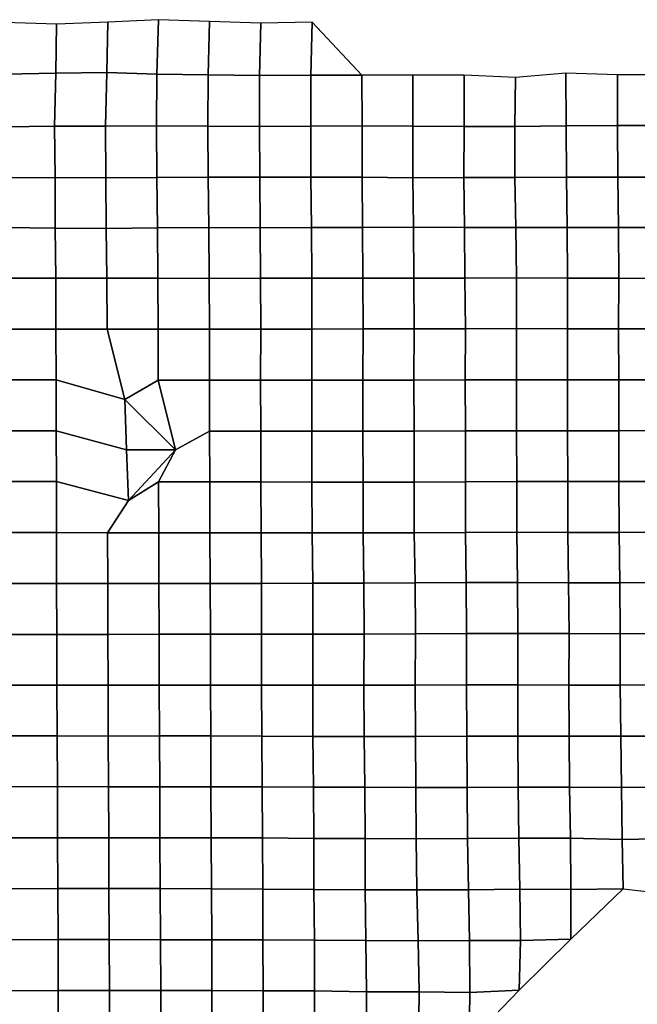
# Model space of a CAD drawing. Extents: x -2.4 to 84.8, y -2.1 to 56.9.
# Tile 9 of 14: x 27.5 to 38.3, y 38.2 to 55.5. Entities that reach past the tile are written whole.
import ezdxf

# ---------------------------------------------------------------- set-up
doc = ezdxf.new("R2010")
doc.units = 0

msp = doc.modelspace()

# ---------------------------------------------------------------- linework, layer by layer
at = {"layer": 'camera'}
for points in [[(27.1972, 55.4883, -871.1977), (27.1993, 54.5777, -871.1466), (28.0992, 54.5973, -871.2696), (28.1084, 55.4577, -871.0237)], [(28.1084, 55.4577, -871.0237), (28.0992, 54.5973, -871.2696), (28.9929, 54.6051, -871.2146), (29.0104, 55.492, -871.0514)], [(29.0104, 55.492, -871.0514), (28.9929, 54.6051, -871.2146), (29.8725, 54.5768, -870.7657), (29.9052, 55.5353, -871.2687)], [(29.9052, 55.5353, -871.2687), (29.8725, 54.5768, -870.7657), (30.7749, 54.5647, -870.8165), (30.8026, 55.5015, -871.5271)], [(30.8026, 55.5015, -871.5271), (30.7749, 54.5647, -870.8165), (31.6766, 54.5544, -870.8387), (31.7017, 55.4723, -871.6037)], [(31.7017, 55.4723, -871.6037), (31.6766, 54.5544, -870.8387), (32.5787, 54.5575, -870.9252), (32.6031, 55.4913, -871.6124)], [(32.6031, 55.4913, -871.6124), (32.5787, 54.5575, -870.9252), (33.4778, 54.5621, -870.9545)], [(27.1993, 54.5777, -871.1466), (27.185, 53.6542, -870.7322), (28.0771, 53.6633, -870.7142), (28.0992, 54.5973, -871.2696)], [(28.0992, 54.5973, -871.2696), (28.0771, 53.6633, -870.7142), (28.9693, 53.6661, -870.6815), (28.9929, 54.6051, -871.2146)], [(28.9929, 54.6051, -871.2146), (28.9693, 53.6661, -870.6815), (29.868, 53.6699, -870.7679), (29.8725, 54.5768, -870.7657)], [(29.8725, 54.5768, -870.7657), (29.868, 53.6699, -870.7679), (30.773, 53.6632, -870.807), (30.7749, 54.5647, -870.8165)], [(30.7749, 54.5647, -870.8165), (30.773, 53.6632, -870.807), (31.676, 53.66, -870.8319), (31.6766, 54.5544, -870.8387)], [(31.6766, 54.5544, -870.8387), (31.676, 53.66, -870.8319), (32.5789, 53.6638, -870.9212), (32.5787, 54.5575, -870.9252)], [(32.5787, 54.5575, -870.9252), (32.5789, 53.6638, -870.9212), (33.4821, 53.6684, -871.0219), (33.4778, 54.5621, -870.9545)], [(33.4778, 54.5621, -870.9545), (33.4821, 53.6684, -871.0219), (34.377, 53.6621, -870.9569), (34.3766, 54.5598, -871.0468)], [(34.3766, 54.5598, -871.0468), (34.377, 53.6621, -870.9569), (35.2747, 53.6581, -871.0219), (35.2778, 54.5585, -871.077)], [(35.2778, 54.5585, -871.077), (35.2747, 53.6581, -871.0219), (36.1664, 53.6565, -870.9419), (36.1785, 54.5183, -871.2629)], [(36.1785, 54.5183, -871.2629), (36.1664, 53.6565, -870.9419), (37.0733, 53.67, -871.1205), (37.0673, 54.5976, -871.2637)], [(37.0673, 54.5976, -871.2637), (37.0733, 53.67, -871.1205), (37.9749, 53.6737, -871.0546), (37.9729, 54.5649, -870.9451)], [(37.9729, 54.5649, -870.9451), (37.9749, 53.6737, -871.0546), (38.8799, 53.6738, -871.0721), (38.8776, 54.5641, -870.9608)], [(28.9693, 53.6661, -870.6815), (28.9745, 52.752, -870.6752), (29.8763, 52.7613, -870.8104), (29.868, 53.6699, -870.7679)], [(29.868, 53.6699, -870.7679), (29.8763, 52.7613, -870.8104), (30.7788, 52.7641, -870.9015), (30.773, 53.6632, -870.807)], [(32.5789, 53.6638, -870.9212), (32.583, 52.7669, -871.0023), (33.4815, 52.7642, -870.9839), (33.4821, 53.6684, -871.0219)], [(33.4821, 53.6684, -871.0219), (33.4815, 52.7642, -870.9839), (34.3736, 52.7575, -870.8541), (34.377, 53.6621, -870.9569)], [(36.1664, 53.6565, -870.9419), (36.1694, 52.7604, -870.9007), (37.0754, 52.7674, -871.0535), (37.0733, 53.67, -871.1205)], [(37.0733, 53.67, -871.1205), (37.0754, 52.7674, -871.0535), (37.9762, 52.7642, -871.0074), (37.9749, 53.6737, -871.0546)], [(37.9749, 53.6737, -871.0546), (37.9762, 52.7642, -871.0074), (38.8757, 52.7658, -870.9981), (38.8799, 53.6738, -871.0721)], [(27.185, 53.6542, -870.7322), (27.1864, 52.7555, -870.8238), (28.0843, 52.76, -870.8398), (28.0771, 53.6633, -870.7142)], [(28.0771, 53.6633, -870.7142), (28.0843, 52.76, -870.8398), (28.9745, 52.752, -870.6752), (28.9693, 53.6661, -870.6815)], [(30.773, 53.6632, -870.807), (30.7788, 52.7641, -870.9015), (31.6836, 52.7681, -871.0179), (31.676, 53.66, -870.8319)], [(31.676, 53.66, -870.8319), (31.6836, 52.7681, -871.0179), (32.583, 52.7669, -871.0023), (32.5789, 53.6638, -870.9212)], [(34.377, 53.6621, -870.9569), (34.3736, 52.7575, -870.8541), (35.2717, 52.7607, -870.9106), (35.2747, 53.6581, -871.0219)], [(35.2747, 53.6581, -871.0219), (35.2717, 52.7607, -870.9106), (36.1694, 52.7604, -870.9007), (36.1664, 53.6565, -870.9419)], [(27.1864, 52.7555, -870.8238), (27.1972, 51.8836, -871.2224), (28.0852, 51.8681, -870.913), (28.0843, 52.76, -870.8398)], [(28.0843, 52.76, -870.8398), (28.0852, 51.8681, -870.913), (28.9809, 51.8656, -870.886), (28.9745, 52.752, -870.6752)], [(28.9745, 52.752, -870.6752), (28.9809, 51.8656, -870.886), (29.8831, 51.8753, -871.0343), (29.8763, 52.7613, -870.8104)], [(29.8763, 52.7613, -870.8104), (29.8831, 51.8753, -871.0343), (30.789, 51.8794, -871.1594), (30.7788, 52.7641, -870.9015)], [(30.7788, 52.7641, -870.9015), (30.789, 51.8794, -871.1594), (31.6909, 51.8762, -871.167), (31.6836, 52.7681, -871.0179)], [(31.6836, 52.7681, -871.0179), (31.6909, 51.8762, -871.167), (32.5937, 51.8787, -871.2358), (32.583, 52.7669, -871.0023)], [(32.583, 52.7669, -871.0023), (32.5937, 51.8787, -871.2358), (33.4913, 51.8793, -871.2432), (33.4815, 52.7642, -870.9839)], [(33.4815, 52.7642, -870.9839), (33.4913, 51.8793, -871.2432), (34.3893, 51.8852, -871.2762), (34.3736, 52.7575, -870.8541)], [(34.3736, 52.7575, -870.8541), (34.3893, 51.8852, -871.2762), (35.283, 51.88, -871.1648), (35.2717, 52.7607, -870.9106)], [(35.2717, 52.7607, -870.9106), (35.283, 51.88, -871.1648), (36.1834, 51.8791, -871.1573), (36.1694, 52.7604, -870.9007)], [(36.1694, 52.7604, -870.9007), (36.1834, 51.8791, -871.1573), (37.0883, 51.8815, -871.27), (37.0754, 52.7674, -871.0535)], [(37.0754, 52.7674, -871.0535), (37.0883, 51.8815, -871.27), (37.9881, 51.8792, -871.2537), (37.9762, 52.7642, -871.0074)], [(37.9762, 52.7642, -871.0074), (37.9881, 51.8792, -871.2537), (38.8856, 51.8804, -871.2425), (38.8757, 52.7658, -870.9981)], [(27.1972, 51.8836, -871.2224), (27.1995, 50.9891, -871.332), (28.0983, 50.9928, -871.3529), (28.0852, 51.8681, -870.913)], [(28.0852, 51.8681, -870.913), (28.0983, 50.9928, -871.3529), (28.9938, 50.9898, -871.2845), (28.9809, 51.8656, -870.886)], [(28.9809, 51.8656, -870.886), (28.9938, 50.9898, -871.2845), (29.8919, 50.9895, -871.2744), (29.8831, 51.8753, -871.0343)], [(29.8831, 51.8753, -871.0343), (29.8919, 50.9895, -871.2744), (30.7933, 50.9856, -871.2602), (30.789, 51.8794, -871.1594)], [(30.789, 51.8794, -871.1594), (30.7933, 50.9856, -871.2602), (31.6989, 50.9881, -871.3509), (31.6909, 51.8762, -871.167)], [(31.6909, 51.8762, -871.167), (31.6989, 50.9881, -871.3509), (32.6004, 50.9896, -871.4009), (32.5937, 51.8787, -871.2358)], [(32.5937, 51.8787, -871.2358), (32.6004, 50.9896, -871.4009), (33.4975, 50.9894, -871.4116), (33.4913, 51.8793, -871.2432)], [(33.4913, 51.8793, -871.2432), (33.4975, 50.9894, -871.4116), (34.3952, 50.9934, -871.4355), (34.3893, 51.8852, -871.2762)], [(34.3893, 51.8852, -871.2762), (34.3952, 50.9934, -871.4355), (35.2917, 50.9899, -871.3596), (35.283, 51.88, -871.1648)], [(35.283, 51.88, -871.1648), (35.2917, 50.9899, -871.3596), (36.1968, 50.9964, -871.4616), (36.1834, 51.8791, -871.1573)], [(36.1834, 51.8791, -871.1573), (36.1968, 50.9964, -871.4616), (37.0958, 50.9912, -871.4354), (37.0883, 51.8815, -871.27)], [(37.0883, 51.8815, -871.27), (37.0958, 50.9912, -871.4354), (37.9949, 50.9911, -871.435), (37.9881, 51.8792, -871.2537)], [(37.9881, 51.8792, -871.2537), (37.9949, 50.9911, -871.435), (38.8882, 50.9853, -871.3159), (38.8856, 51.8804, -871.2425)], [(27.1995, 50.9891, -871.332), (27.2015, 50.0944, -871.4341), (28.1002, 50.095, -871.4373), (28.0983, 50.9928, -871.3529)], [(28.0983, 50.9928, -871.3529), (28.1002, 50.095, -871.4373), (28.9988, 50.0942, -871.4166), (28.9938, 50.9898, -871.2845)], [(28.9938, 50.9898, -871.2845), (28.9988, 50.0942, -871.4166), (29.8968, 50.094, -871.3853), (29.8919, 50.9895, -871.2744)], [(29.8919, 50.9895, -871.2744), (29.8968, 50.094, -871.3853), (30.7998, 50.0963, -871.438), (30.7933, 50.9856, -871.2602)], [(30.7933, 50.9856, -871.2602), (30.7998, 50.0963, -871.438), (31.7003, 50.0956, -871.4255), (31.6989, 50.9881, -871.3509)], [(31.6989, 50.9881, -871.3509), (31.7003, 50.0956, -871.4255), (32.6007, 50.0959, -871.4377), (32.6004, 50.9896, -871.4009)], [(32.6004, 50.9896, -871.4009), (32.6007, 50.0959, -871.4377), (33.5006, 50.1002, -871.5149), (33.4975, 50.9894, -871.4116)], [(33.4975, 50.9894, -871.4116), (33.5006, 50.1002, -871.5149), (34.3991, 50.1028, -871.5449), (34.3952, 50.9934, -871.4355)], [(34.3952, 50.9934, -871.4355), (34.3991, 50.1028, -871.5449), (35.2985, 50.1023, -871.5451), (35.2917, 50.9899, -871.3596)], [(35.2917, 50.9899, -871.3596), (35.2985, 50.1023, -871.5451), (36.1985, 50.1036, -871.5476), (36.1968, 50.9964, -871.4616)], [(36.1968, 50.9964, -871.4616), (36.1985, 50.1036, -871.5476), (37.0939, 50.0975, -871.4469), (37.0958, 50.9912, -871.4354)], [(37.0958, 50.9912, -871.4354), (37.0939, 50.0975, -871.4469), (37.9937, 50.0996, -871.4631), (37.9949, 50.9911, -871.435)], [(37.9949, 50.9911, -871.435), (37.9937, 50.0996, -871.4631), (38.8932, 50.0983, -871.4484), (38.8882, 50.9853, -871.3159)], [(27.2015, 50.0944, -871.4341), (27.2034, 49.2008, -871.504), (28.1026, 49.2018, -871.5156), (28.1002, 50.095, -871.4373)], [(28.1002, 50.095, -871.4373), (28.1026, 49.2018, -871.5156), (29.3139, 48.8552, -871.4634), (28.9988, 50.0942, -871.4166)], [(28.9988, 50.0942, -871.4166), (29.3139, 48.8552, -871.4634), (29.8991, 49.1964, -871.4348), (29.8968, 50.094, -871.3853)], [(29.8968, 50.094, -871.3853), (29.8991, 49.1964, -871.4348), (30.7988, 49.1968, -871.4354), (30.7998, 50.0963, -871.438)], [(30.7998, 50.0963, -871.438), (30.7988, 49.1968, -871.4354), (31.6982, 49.1979, -871.4319), (31.7003, 50.0956, -871.4255)], [(31.7003, 50.0956, -871.4255), (31.6982, 49.1979, -871.4319), (32.5974, 49.1985, -871.4302), (32.6007, 50.0959, -871.4377)], [(32.6007, 50.0959, -871.4377), (32.5974, 49.1985, -871.4302), (33.4957, 49.198, -871.4288), (33.5006, 50.1002, -871.5149)], [(33.5006, 50.1002, -871.5149), (33.4957, 49.198, -871.4288), (34.3948, 49.1982, -871.4423), (34.3991, 50.1028, -871.5449)], [(34.3991, 50.1028, -871.5449), (34.3948, 49.1982, -871.4423), (35.297, 49.2025, -871.526), (35.2985, 50.1023, -871.5451)], [(35.2985, 50.1023, -871.5451), (35.297, 49.2025, -871.526), (36.1966, 49.2032, -871.5293), (36.1985, 50.1036, -871.5476)], [(36.1985, 50.1036, -871.5476), (36.1966, 49.2032, -871.5293), (37.0958, 49.2039, -871.5347), (37.0939, 50.0975, -871.4469)], [(37.0939, 50.0975, -871.4469), (37.0958, 49.2039, -871.5347), (37.9967, 49.2055, -871.5571), (37.9937, 50.0996, -871.4631)], [(37.9937, 50.0996, -871.4631), (37.9967, 49.2055, -871.5571), (38.8975, 49.206, -871.568), (38.8932, 50.0983, -871.4484)], [(27.2034, 49.2008, -871.504), (27.2076, 48.3086, -871.6382), (28.105, 48.307, -871.5971), (28.1026, 49.2018, -871.5156)], [(28.1026, 49.2018, -871.5156), (28.105, 48.307, -871.5971), (29.3398, 47.9704, -871.5395), (29.3139, 48.8552, -871.4634)], [(30.1997, 47.9738, -871.3526), (29.8991, 49.1964, -871.4348), (29.3139, 48.8552, -871.4634)], [(29.8991, 49.1964, -871.4348), (30.1997, 47.9738, -871.3526), (30.8017, 48.3029, -871.5382), (30.7988, 49.1968, -871.4354)], [(30.7988, 49.1968, -871.4354), (30.8017, 48.3029, -871.5382), (31.7006, 48.3033, -871.5315), (31.6982, 49.1979, -871.4319)], [(31.6982, 49.1979, -871.4319), (31.7006, 48.3033, -871.5315), (32.5978, 48.3006, -871.4695), (32.5974, 49.1985, -871.4302)], [(32.5974, 49.1985, -871.4302), (32.5978, 48.3006, -871.4695), (33.4961, 48.2999, -871.4587), (33.4957, 49.198, -871.4288)], [(33.4957, 49.198, -871.4288), (33.4961, 48.2999, -871.4587), (34.396, 48.3013, -871.4852), (34.3948, 49.1982, -871.4423)], [(34.3948, 49.1982, -871.4423), (34.396, 48.3013, -871.4852), (35.2978, 48.3054, -871.5655), (35.297, 49.2025, -871.526)], [(35.297, 49.2025, -871.526), (35.2978, 48.3054, -871.5655), (36.1985, 48.3078, -871.5983), (36.1966, 49.2032, -871.5293)], [(36.1966, 49.2032, -871.5293), (36.1985, 48.3078, -871.5983), (37.0966, 48.3074, -871.584), (37.0958, 49.2039, -871.5347)], [(37.0958, 49.2039, -871.5347), (37.0966, 48.3074, -871.584), (37.9969, 48.3077, -871.5842), (37.9967, 49.2055, -871.5571)], [(37.9967, 49.2055, -871.5571), (37.9969, 48.3077, -871.5842), (38.9, 48.3112, -871.6455), (38.8975, 49.206, -871.568)], [(29.3139, 48.8552, -871.4634), (29.3398, 47.9704, -871.5395), (30.1997, 47.9738, -871.3526)], [(27.2076, 48.3086, -871.6382), (27.2107, 47.4141, -871.7352), (28.1088, 47.4131, -871.7005), (28.105, 48.307, -871.5971)], [(28.105, 48.307, -871.5971), (28.1088, 47.4131, -871.7005), (29.3769, 47.0798, -871.6333), (29.3398, 47.9704, -871.5395)], [(30.1997, 47.9738, -871.3526), (29.9051, 47.408, -871.6265), (30.8042, 47.4073, -871.6155), (30.8017, 48.3029, -871.5382)], [(30.8017, 48.3029, -871.5382), (30.8042, 47.4073, -871.6155), (31.703, 47.4074, -871.6052), (31.7006, 48.3033, -871.5315)], [(31.7006, 48.3033, -871.5315), (31.703, 47.4074, -871.6052), (32.6009, 47.4057, -871.5659), (32.5978, 48.3006, -871.4695)], [(32.5978, 48.3006, -871.4695), (32.6009, 47.4057, -871.5659), (33.4986, 47.404, -871.527), (33.4961, 48.2999, -871.4587)], [(33.4961, 48.2999, -871.4587), (33.4986, 47.404, -871.527), (34.3974, 47.4062, -871.5384), (34.396, 48.3013, -871.4852)], [(34.396, 48.3013, -871.4852), (34.3974, 47.4062, -871.5384), (35.2984, 47.4105, -871.5979), (35.2978, 48.3054, -871.5655)], [(35.2978, 48.3054, -871.5655), (35.2984, 47.4105, -871.5979), (36.2004, 47.416, -871.6754), (36.1985, 48.3078, -871.5983)], [(36.1985, 48.3078, -871.5983), (36.2004, 47.416, -871.6754), (37.0983, 47.415, -871.6603), (37.0966, 48.3074, -871.584)], [(37.0966, 48.3074, -871.584), (37.0983, 47.415, -871.6603), (37.9988, 47.4161, -871.6791), (37.9969, 48.3077, -871.5842)], [(37.9969, 48.3077, -871.5842), (37.9988, 47.4161, -871.6791), (38.8994, 47.4148, -871.6754), (38.9, 48.3112, -871.6455)], [(29.3398, 47.9704, -871.5395), (29.3769, 47.0798, -871.6333), (30.1997, 47.9738, -871.3526)], [(29.3769, 47.0798, -871.6333), (29.9051, 47.408, -871.6265), (30.1997, 47.9738, -871.3526)], [(27.2107, 47.4141, -871.7352), (27.2134, 46.5193, -871.8308), (28.111, 46.5174, -871.7783), (28.1088, 47.4131, -871.7005)], [(28.1088, 47.4131, -871.7005), (28.111, 46.5174, -871.7783), (29.0088, 46.5158, -871.746), (29.3769, 47.0798, -871.6333)], [(29.3769, 47.0798, -871.6333), (29.0088, 46.5158, -871.746), (29.9085, 46.516, -871.7537), (29.9051, 47.408, -871.6265)], [(29.9051, 47.408, -871.6265), (29.9085, 46.516, -871.7537), (30.8074, 46.5151, -871.7366), (30.8042, 47.4073, -871.6155)], [(30.8042, 47.4073, -871.6155), (30.8074, 46.5151, -871.7366), (31.707, 46.5153, -871.7349), (31.703, 47.4074, -871.6052)], [(31.703, 47.4074, -871.6052), (31.707, 46.5153, -871.7349), (32.6054, 46.5134, -871.6996), (32.6009, 47.4057, -871.5659)], [(32.6009, 47.4057, -871.5659), (32.6054, 46.5134, -871.6996), (33.5035, 46.511, -871.6573), (33.4986, 47.404, -871.527)], [(33.4986, 47.404, -871.527), (33.5035, 46.511, -871.6573), (34.4008, 46.5125, -871.6267), (34.3974, 47.4062, -871.5384)], [(34.3974, 47.4062, -871.5384), (34.4008, 46.5125, -871.6267), (35.3032, 46.5202, -871.7177), (35.2984, 47.4105, -871.5979)], [(35.2984, 47.4105, -871.5979), (35.3032, 46.5202, -871.7177), (36.203, 46.5231, -871.7395), (36.2004, 47.416, -871.6754)], [(36.2004, 47.416, -871.6754), (36.203, 46.5231, -871.7395), (37.1019, 46.5212, -871.7308), (37.0983, 47.415, -871.6603)], [(37.0983, 47.415, -871.6603), (37.1019, 46.5212, -871.7308), (38.0027, 46.5212, -871.756), (37.9988, 47.4161, -871.6791)], [(37.9988, 47.4161, -871.6791), (38.0027, 46.5212, -871.756), (38.9064, 46.5262, -871.8388), (38.8994, 47.4148, -871.6754)], [(27.2134, 46.5193, -871.8308), (27.2131, 45.6219, -871.8613), (28.1122, 45.6221, -871.8516), (28.111, 46.5174, -871.7783)], [(28.111, 46.5174, -871.7783), (28.1122, 45.6221, -871.8516), (29.0107, 45.6218, -871.8399), (29.0088, 46.5158, -871.746)], [(29.0088, 46.5158, -871.746), (29.0107, 45.6218, -871.8399), (29.91, 45.6212, -871.8325), (29.9085, 46.516, -871.7537)], [(29.9085, 46.516, -871.7537), (29.91, 45.6212, -871.8325), (30.8104, 45.6222, -871.8544), (30.8074, 46.5151, -871.7366)], [(30.8074, 46.5151, -871.7366), (30.8104, 45.6222, -871.8544), (31.7127, 45.6251, -871.9137), (31.707, 46.5153, -871.7349)], [(31.707, 46.5153, -871.7349), (31.7127, 45.6251, -871.9137), (32.6138, 45.6265, -871.9448), (32.6054, 46.5134, -871.6996)], [(32.6054, 46.5134, -871.6996), (32.6138, 45.6265, -871.9448), (33.5145, 45.6273, -871.9668), (33.5035, 46.511, -871.6573)], [(33.5035, 46.511, -871.6573), (33.5145, 45.6273, -871.9668), (34.4149, 45.6332, -872.0139), (34.4008, 46.5125, -871.6267)], [(34.4008, 46.5125, -871.6267), (34.4149, 45.6332, -872.0139), (35.3149, 45.6375, -872.0356), (35.3032, 46.5202, -871.7177)], [(35.3032, 46.5202, -871.7177), (35.3149, 45.6375, -872.0356), (36.2133, 45.6377, -872.0053), (36.203, 46.5231, -871.7395)], [(36.203, 46.5231, -871.7395), (36.2133, 45.6377, -872.0053), (37.1128, 45.6348, -871.9856), (37.1019, 46.5212, -871.7308)], [(37.1019, 46.5212, -871.7308), (37.1128, 45.6348, -871.9856), (38.0123, 45.6326, -871.9739), (38.0027, 46.5212, -871.756)], [(38.0027, 46.5212, -871.756), (38.0123, 45.6326, -871.9739), (38.9157, 45.6372, -872.011), (38.9064, 46.5262, -871.8388)], [(27.2131, 45.6219, -871.8613), (27.2132, 44.7271, -871.927), (28.1132, 44.7274, -871.9318), (28.1122, 45.6221, -871.8516)], [(28.1122, 45.6221, -871.8516), (28.1132, 44.7274, -871.9318), (29.0131, 44.7276, -871.9326), (29.0107, 45.6218, -871.8399)], [(29.0107, 45.6218, -871.8399), (29.0131, 44.7276, -871.9326), (29.9135, 44.7288, -871.9562), (29.91, 45.6212, -871.8325)], [(29.91, 45.6212, -871.8325), (29.9135, 44.7288, -871.9562), (30.815, 44.7314, -872.0135), (30.8104, 45.6222, -871.8544)], [(30.8104, 45.6222, -871.8544), (30.815, 44.7314, -872.0135), (31.7154, 44.7306, -872.0153), (31.7127, 45.6251, -871.9137)], [(31.7127, 45.6251, -871.9137), (31.7154, 44.7306, -872.0153), (32.6165, 44.7313, -872.0407), (32.6138, 45.6265, -871.9448)], [(32.6138, 45.6265, -871.9448), (32.6165, 44.7313, -872.0407), (33.5169, 44.7314, -872.0588), (33.5145, 45.6273, -871.9668)], [(33.5145, 45.6273, -871.9668), (33.5169, 44.7314, -872.0588), (34.4196, 44.7377, -872.1408), (34.4149, 45.6332, -872.0139)], [(34.4149, 45.6332, -872.0139), (34.4196, 44.7377, -872.1408), (35.3198, 44.7412, -872.1606), (35.3149, 45.6375, -872.0356)], [(35.3149, 45.6375, -872.0356), (35.3198, 44.7412, -872.1606), (36.2203, 44.7421, -872.1577), (36.2133, 45.6377, -872.0053)], [(36.2133, 45.6377, -872.0053), (36.2203, 44.7421, -872.1577), (37.1215, 44.7415, -872.1748), (37.1128, 45.6348, -871.9856)], [(37.1128, 45.6348, -871.9856), (37.1215, 44.7415, -872.1748), (38.0219, 44.7394, -872.1661), (38.0123, 45.6326, -871.9739)], [(38.0123, 45.6326, -871.9739), (38.0219, 44.7394, -872.1661), (38.9255, 44.7463, -872.212), (38.9157, 45.6372, -872.011)], [(27.2132, 44.7271, -871.927), (27.2162, 43.837, -872.0592), (28.1159, 43.8372, -872.0641), (28.1132, 44.7274, -871.9318)], [(28.1132, 44.7274, -871.9318), (28.1159, 43.8372, -872.0641), (29.0163, 43.8361, -872.0595), (29.0131, 44.7276, -871.9326)], [(29.0131, 44.7276, -871.9326), (29.0163, 43.8361, -872.0595), (29.916, 43.8349, -872.0466), (29.9135, 44.7288, -871.9562)], [(29.9135, 44.7288, -871.9562), (29.916, 43.8349, -872.0466), (30.8163, 43.8353, -872.05), (30.815, 44.7314, -872.0135)], [(30.815, 44.7314, -872.0135), (30.8163, 43.8353, -872.05), (31.7164, 43.8349, -872.0481), (31.7154, 44.7306, -872.0153)], [(31.7154, 44.7306, -872.0153), (31.7164, 43.8349, -872.0481), (32.616, 43.8337, -872.0377), (32.6165, 44.7313, -872.0407)], [(32.6165, 44.7313, -872.0407), (32.616, 43.8337, -872.0377), (33.515, 43.8325, -872.0367), (33.5169, 44.7314, -872.0588)], [(33.5169, 44.7314, -872.0588), (33.515, 43.8325, -872.0367), (34.4158, 43.8333, -872.0593), (34.4196, 44.7377, -872.1408)], [(34.4196, 44.7377, -872.1408), (34.4158, 43.8333, -872.0593), (35.3195, 43.8383, -872.1559), (35.3198, 44.7412, -872.1606)], [(35.3198, 44.7412, -872.1606), (35.3195, 43.8383, -872.1559), (36.2203, 43.8382, -872.1496), (36.2203, 44.7421, -872.1577)], [(36.2203, 44.7421, -872.1577), (36.2203, 43.8382, -872.1496), (37.1195, 43.8372, -872.129), (37.1215, 44.7415, -872.1748)], [(37.1215, 44.7415, -872.1748), (37.1195, 43.8372, -872.129), (38.0228, 43.8359, -872.1528), (38.0219, 44.7394, -872.1661)], [(38.0219, 44.7394, -872.1661), (38.0228, 43.8359, -872.1528), (38.9259, 43.8412, -872.1917), (38.9255, 44.7463, -872.212)], [(27.2162, 43.837, -872.0592), (27.2194, 42.9421, -872.1553), (28.1193, 42.9426, -872.1549), (28.1159, 43.8372, -872.0641)], [(28.1159, 43.8372, -872.0641), (28.1193, 42.9426, -872.1549), (29.0196, 42.9406, -872.1459), (29.0163, 43.8361, -872.0595)], [(29.0163, 43.8361, -872.0595), (29.0196, 42.9406, -872.1459), (29.9205, 42.9417, -872.1751), (29.916, 43.8349, -872.0466)], [(29.916, 43.8349, -872.0466), (29.9205, 42.9417, -872.1751), (30.8211, 42.9413, -872.1734), (30.8163, 43.8353, -872.05)], [(30.8163, 43.8353, -872.05), (30.8211, 42.9413, -872.1734), (31.7193, 42.9378, -872.1175), (31.7164, 43.8349, -872.0481)], [(31.7164, 43.8349, -872.0481), (31.7193, 42.9378, -872.1175), (32.6193, 42.9339, -872.0901), (32.616, 43.8337, -872.0377)], [(32.616, 43.8337, -872.0377), (32.6193, 42.9339, -872.0901), (33.5185, 42.9323, -872.0846), (33.515, 43.8325, -872.0367)], [(33.515, 43.8325, -872.0367), (33.5185, 42.9323, -872.0846), (34.419, 42.9303, -872.0827), (34.4158, 43.8333, -872.0593)], [(34.4158, 43.8333, -872.0593), (34.419, 42.9303, -872.0827), (35.3221, 42.9357, -872.1778), (35.3195, 43.8383, -872.1559)], [(35.3195, 43.8383, -872.1559), (35.3221, 42.9357, -872.1778), (36.2234, 42.9376, -872.1974), (36.2203, 43.8382, -872.1496)], [(36.2203, 43.8382, -872.1496), (36.2234, 42.9376, -872.1974), (37.1233, 42.9401, -872.2083), (37.1195, 43.8372, -872.129)], [(37.1195, 43.8372, -872.129), (37.1233, 42.9401, -872.2083), (38.0321, 42.9398, -872.3159), (38.0228, 43.8359, -872.1528)], [(38.0228, 43.8359, -872.1528), (38.0321, 42.9398, -872.3159), (38.927, 42.9397, -872.1917), (38.9259, 43.8412, -872.1917)], [(27.2194, 42.9421, -872.1553), (27.2251, 42.0474, -872.2938), (28.1251, 42.0507, -872.3175), (28.1193, 42.9426, -872.1549)], [(28.1193, 42.9426, -872.1549), (28.1251, 42.0507, -872.3175), (29.0243, 42.0488, -872.3002), (29.0196, 42.9406, -872.1459)], [(29.0196, 42.9406, -872.1459), (29.0243, 42.0488, -872.3002), (29.9238, 42.0479, -872.2914), (29.9205, 42.9417, -872.1751)], [(29.9205, 42.9417, -872.1751), (29.9238, 42.0479, -872.2914), (30.8246, 42.0467, -872.2794), (30.8211, 42.9413, -872.1734)], [(30.8211, 42.9413, -872.1734), (30.8246, 42.0467, -872.2794), (31.7285, 42.0486, -872.3534), (31.7193, 42.9378, -872.1175)], [(31.7193, 42.9378, -872.1175), (31.7285, 42.0486, -872.3534), (32.6279, 42.0415, -872.279), (32.6193, 42.9339, -872.0901)], [(32.6193, 42.9339, -872.0901), (32.6279, 42.0415, -872.279), (33.5291, 42.0404, -872.2991), (33.5185, 42.9323, -872.0846)], [(34.419, 42.9303, -872.0827), (34.43, 42.037, -872.2915), (35.3293, 42.0385, -872.3053), (35.3221, 42.9357, -872.1778)], [(35.3221, 42.9357, -872.1778), (35.3293, 42.0385, -872.3053), (36.2242, 42.039, -872.2574), (36.2234, 42.9376, -872.1974)], [(36.2234, 42.9376, -872.1974), (36.2242, 42.039, -872.2574), (37.1289, 42.0405, -872.2942), (37.1233, 42.9401, -872.2083)], [(37.1233, 42.9401, -872.2083), (37.1289, 42.0405, -872.2942), (38.0422, 42.0341, -872.3886), (38.0321, 42.9398, -872.3159)], [(38.0321, 42.9398, -872.3159), (38.0422, 42.0341, -872.3886), (38.9252, 42.0472, -872.1638), (38.927, 42.9397, -872.1917)], [(33.5185, 42.9323, -872.0846), (33.5291, 42.0404, -872.2991), (34.43, 42.037, -872.2915), (34.419, 42.9303, -872.0827)], [(27.2251, 42.0474, -872.2938), (27.2302, 41.1517, -872.4345), (28.1285, 41.1531, -872.3998), (28.1251, 42.0507, -872.3175)], [(28.1251, 42.0507, -872.3175), (28.1285, 41.1531, -872.3998), (29.0276, 41.1529, -872.3985), (29.0243, 42.0488, -872.3002)], [(29.0243, 42.0488, -872.3002), (29.0276, 41.1529, -872.3985), (29.9278, 41.1525, -872.4105), (29.9238, 42.0479, -872.2914)], [(29.9238, 42.0479, -872.2914), (29.9278, 41.1525, -872.4105), (30.83, 41.1508, -872.4278), (30.8246, 42.0467, -872.2794)], [(30.8246, 42.0467, -872.2794), (30.83, 41.1508, -872.4278), (31.732, 41.148, -872.4331), (31.7285, 42.0486, -872.3534)], [(31.7285, 42.0486, -872.3534), (31.732, 41.148, -872.4331), (32.633, 41.1407, -872.3688), (32.6279, 42.0415, -872.279)], [(32.6279, 42.0415, -872.279), (32.633, 41.1407, -872.3688), (33.5351, 41.1369, -872.3591), (33.5291, 42.0404, -872.2991)], [(33.5291, 42.0404, -872.2991), (33.5351, 41.1369, -872.3591), (34.4345, 41.1322, -872.3249), (34.43, 42.037, -872.2915)], [(34.43, 42.037, -872.2915), (34.4345, 41.1322, -872.3249), (35.3363, 41.136, -872.3808), (35.3293, 42.0385, -872.3053)], [(35.3293, 42.0385, -872.3053), (35.3363, 41.136, -872.3808), (36.2365, 41.1424, -872.4179), (36.2242, 42.039, -872.2574)], [(36.2242, 42.039, -872.2574), (36.2365, 41.1424, -872.4179), (37.1448, 41.145, -872.4364), (37.1289, 42.0405, -872.2942)], [(37.1289, 42.0405, -872.2942), (37.1448, 41.145, -872.4364), (38.055, 41.1222, -872.3237), (38.0422, 42.0341, -872.3886)], [(38.0422, 42.0341, -872.3886), (38.055, 41.1222, -872.3237), (38.942, 41.1412, -872.2149), (38.9252, 42.0472, -872.1638)], [(27.2302, 41.1517, -872.4345), (27.2331, 40.2557, -872.5308), (28.1324, 40.2581, -872.5247), (28.1285, 41.1531, -872.3998)], [(28.1285, 41.1531, -872.3998), (28.1324, 40.2581, -872.5247), (29.0317, 40.2585, -872.5257), (29.0276, 41.1529, -872.3985)], [(29.0276, 41.1529, -872.3985), (29.0317, 40.2585, -872.5257), (29.933, 40.2586, -872.557), (29.9278, 41.1525, -872.4105)], [(29.9278, 41.1525, -872.4105), (29.933, 40.2586, -872.557), (30.834, 40.2551, -872.5361), (30.83, 41.1508, -872.4278)], [(30.83, 41.1508, -872.4278), (30.834, 40.2551, -872.5361), (31.7353, 40.2506, -872.5097), (31.732, 41.148, -872.4331)], [(31.732, 41.148, -872.4331), (31.7353, 40.2506, -872.5097), (32.6367, 40.2444, -872.4566), (32.633, 41.1407, -872.3688)], [(32.633, 41.1407, -872.3688), (32.6367, 40.2444, -872.4566), (33.5388, 40.237, -872.4145), (33.5351, 41.1369, -872.3591)], [(33.5351, 41.1369, -872.3591), (33.5388, 40.237, -872.4145), (34.4477, 40.236, -872.5014), (34.4345, 41.1322, -872.3249)], [(34.4345, 41.1322, -872.3249), (34.4477, 40.236, -872.5014), (35.3544, 40.2392, -872.5785), (35.3363, 41.136, -872.3808)], [(35.3363, 41.136, -872.3808), (35.3544, 40.2392, -872.5785), (36.2549, 40.2482, -872.6203), (36.2365, 41.1424, -872.4179)], [(36.2365, 41.1424, -872.4179), (36.2549, 40.2482, -872.6203), (37.1526, 40.2435, -872.4466), (37.1448, 41.145, -872.4364)], [(37.1448, 41.145, -872.4364), (37.1526, 40.2435, -872.4466), (38.0705, 40.2521, -872.4111), (38.055, 41.1222, -872.3237)], [(38.055, 41.1222, -872.3237), (38.0705, 40.2521, -872.4111), (39.0078, 40.1502, -872.1815), (38.942, 41.1412, -872.2149)], [(27.2331, 40.2557, -872.5308), (27.2363, 39.36, -872.6427), (28.1365, 39.3631, -872.6629), (28.1324, 40.2581, -872.5247)], [(28.1324, 40.2581, -872.5247), (28.1365, 39.3631, -872.6629), (29.0357, 39.3618, -872.6373), (29.0317, 40.2585, -872.5257)], [(29.0317, 40.2585, -872.5257), (29.0357, 39.3618, -872.6373), (29.936, 39.3598, -872.6228), (29.933, 40.2586, -872.557)], [(29.933, 40.2586, -872.557), (29.936, 39.3598, -872.6228), (30.8384, 39.3589, -872.6485), (30.834, 40.2551, -872.5361)], [(30.834, 40.2551, -872.5361), (30.8384, 39.3589, -872.6485), (31.7401, 39.3557, -872.6341), (31.7353, 40.2506, -872.5097)], [(31.7353, 40.2506, -872.5097), (31.7401, 39.3557, -872.6341), (32.6435, 39.3508, -872.6043), (32.6367, 40.2444, -872.4566)], [(32.6367, 40.2444, -872.4566), (32.6435, 39.3508, -872.6043), (33.5508, 39.3431, -872.6004), (33.5388, 40.237, -872.4145)], [(33.5388, 40.237, -872.4145), (33.5508, 39.3431, -872.6004), (34.4661, 39.3406, -872.7219), (34.4477, 40.236, -872.5014)], [(34.4477, 40.236, -872.5014), (34.4661, 39.3406, -872.7219), (35.3737, 39.3477, -872.8488), (35.3544, 40.2392, -872.5785)], [(35.3544, 40.2392, -872.5785), (35.3737, 39.3477, -872.8488), (36.2648, 39.3438, -872.6089), (36.2549, 40.2482, -872.6203)], [(36.2549, 40.2482, -872.6203), (36.2648, 39.3438, -872.6089), (37.1522, 39.3678, -872.6396), (37.1526, 40.2435, -872.4466)], [(37.1526, 40.2435, -872.4466), (37.1522, 39.3678, -872.6396), (38.0705, 40.2521, -872.4111)], [(27.2363, 39.36, -872.6427), (27.2397, 38.463, -872.7517), (28.1403, 38.4659, -872.7732), (28.1365, 39.3631, -872.6629)], [(28.1365, 39.3631, -872.6629), (28.1403, 38.4659, -872.7732), (29.0413, 38.4667, -872.7897), (29.0357, 39.3618, -872.6373)], [(29.0357, 39.3618, -872.6373), (29.0413, 38.4667, -872.7897), (29.9416, 38.4651, -872.7718), (29.936, 39.3598, -872.6228)], [(29.936, 39.3598, -872.6228), (29.9416, 38.4651, -872.7718), (30.8429, 38.4641, -872.7775), (30.8384, 39.3589, -872.6485)], [(30.8384, 39.3589, -872.6485), (30.8429, 38.4641, -872.7775), (31.743, 38.4613, -872.7406), (31.7401, 39.3557, -872.6341)], [(31.7401, 39.3557, -872.6341), (31.743, 38.4613, -872.7406), (32.647, 38.4585, -872.738), (32.6435, 39.3508, -872.6043)], [(32.6435, 39.3508, -872.6043), (32.647, 38.4585, -872.738), (33.5629, 38.4446, -872.8213), (33.5508, 39.3431, -872.6004)], [(33.5508, 39.3431, -872.6004), (33.5629, 38.4446, -872.8213), (34.4837, 38.4456, -873.0356), (34.4661, 39.3406, -872.7219)], [(34.4661, 39.3406, -872.7219), (34.4837, 38.4456, -873.0356), (35.3773, 38.4319, -872.7624), (35.3737, 39.3477, -872.8488)], [(35.3737, 39.3477, -872.8488), (35.3773, 38.4319, -872.7624), (36.2453, 38.4745, -872.7905), (36.2648, 39.3438, -872.6089)], [(36.2648, 39.3438, -872.6089), (36.2453, 38.4745, -872.7905), (37.1522, 39.3678, -872.6396)], [(27.2397, 38.463, -872.7517), (27.2435, 37.5671, -872.8716), (28.1431, 37.5683, -872.8603), (28.1403, 38.4659, -872.7732)], [(28.1403, 38.4659, -872.7732), (28.1431, 37.5683, -872.8603), (29.0437, 37.5681, -872.8586), (29.0413, 38.4667, -872.7897)], [(29.0413, 38.4667, -872.7897), (29.0437, 37.5681, -872.8586), (29.9429, 37.5643, -872.8009), (29.9416, 38.4651, -872.7718)], [(29.9416, 38.4651, -872.7718), (29.9429, 37.5643, -872.8009), (30.8451, 37.5664, -872.8422), (30.8429, 38.4641, -872.7775)], [(30.8429, 38.4641, -872.7775), (30.8451, 37.5664, -872.8422), (31.7463, 37.567, -872.8467), (31.743, 38.4613, -872.7406)], [(31.743, 38.4613, -872.7406), (31.7463, 37.567, -872.8467), (32.6513, 37.5666, -872.8664), (32.647, 38.4585, -872.738)], [(32.647, 38.4585, -872.738), (32.6513, 37.5666, -872.8664), (33.5679, 37.5535, -872.9548), (33.5629, 38.4446, -872.8213)], [(33.5629, 38.4446, -872.8213), (33.5679, 37.5535, -872.9548), (34.4736, 37.5395, -872.8305), (34.4837, 38.4456, -873.0356)], [(34.4837, 38.4456, -873.0356), (34.4736, 37.5395, -872.8305), (35.3627, 37.5595, -872.925), (35.3773, 38.4319, -872.7624)], [(35.3773, 38.4319, -872.7624), (35.3627, 37.5595, -872.925), (36.2453, 38.4745, -872.7905)]]:
    msp.add_3dface(points, dxfattribs=at)

doc.saveas('drawing.dxf')
